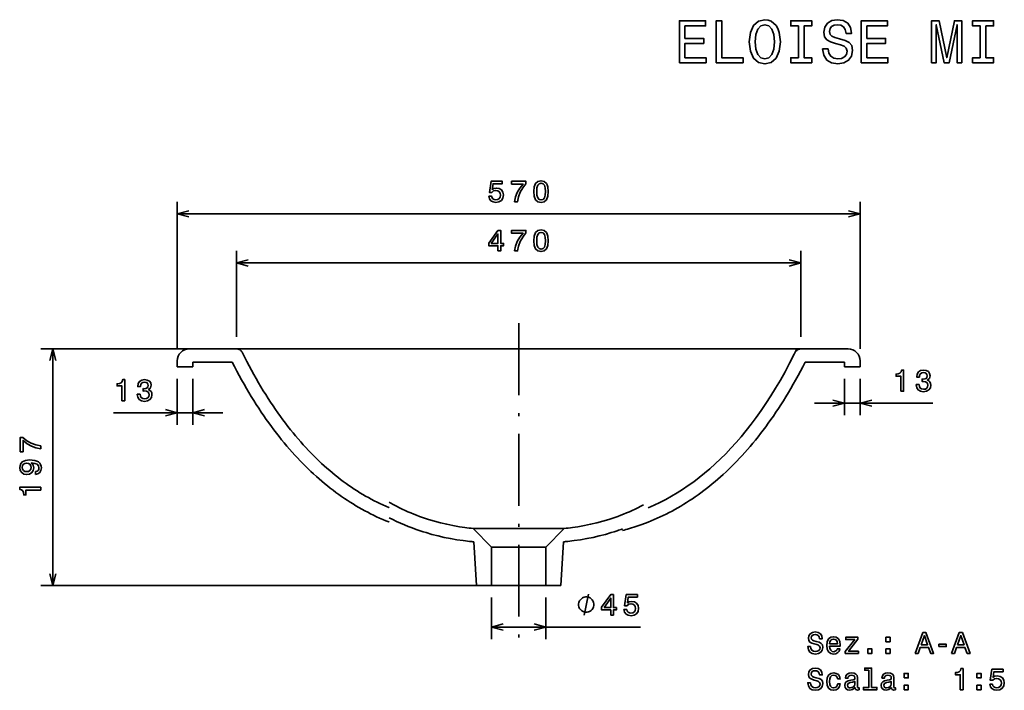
# Model space of a CAD drawing. Extents: x 43 to 377, y 10 to 287.
# Tile 2 of 4: x 43 to 207, y 175 to 287. Entities that reach past the tile are written whole.
import ezdxf

# ---------------------------------------------------------------- set-up
doc = ezdxf.new("R2010")
doc.units = 0
doc.linetypes.add('DASHDOT', pattern=[18.5, 12, -3, 0.5, -3])
doc.layers.get('0').update_dxf_attribs({"lineweight": 13})

msp = doc.modelspace()

# ---------------------------------------------------------------- linework, layer by layer
at = {"color": 7, "lineweight": 35}
for p, q in [((69.222, 231.592), (69.222, 256.158)), ((183.222, 231.592), (183.222, 256.158)), ((69.222, 254.158), (183.222, 254.158)), ((79.146, 245.943), (173.298, 245.943)), ((77.146, 231.592), (46.451, 231.592)), ((48.451, 192.112), (48.451, 231.592)), ((79.146, 231.592), (173.298, 231.592)), ((119.687, 192.112), (46.451, 192.112)), ((121.687, 185.143), (146.566, 185.143))]:
    msp.add_line(p, q, dxfattribs=at)
at = {"color": 7, "lineweight": 35, "ltscale": 0.358758}
for p, q in [((79.146, 233.592), (79.146, 247.943)), ((173.298, 233.592), (173.298, 247.943))]:
    msp.add_line(p, q, dxfattribs=at)
at = {"color": 7, "linetype": 'DASHDOT', "lineweight": 35}
msp.add_line((126.222, 235.89), (126.222, 183.14), dxfattribs=at)
at = {"color": 7, "lineweight": 35, "ltscale": 0.198091}
for p, q in [((71.222, 231.592), (79.146, 231.592)), ((181.222, 231.592), (173.298, 231.592))]:
    msp.add_line(p, q, dxfattribs=at)
at = {"color": 7, "lineweight": 35, "ltscale": 0.015625}
msp.add_line((172.385, 231.031), (172.659, 231.592), dxfattribs=at)
at = {"color": 7, "lineweight": 35, "ltscale": 0.025}
for p, q in [((69.222, 229.592), (69.222, 228.592)), ((183.222, 229.592), (183.222, 228.592))]:
    msp.add_line(p, q, dxfattribs=at)
at = {"color": 7, "lineweight": 35, "ltscale": 0.065}
for p, q in [((69.222, 228.592), (71.822, 228.592)), ((183.222, 228.592), (180.622, 228.592))]:
    msp.add_line(p, q, dxfattribs=at)
at = {"color": 7, "lineweight": 35, "ltscale": 0.164194}
for p, q in [((71.822, 229.392), (78.39, 229.392)), ((180.622, 229.392), (174.054, 229.392))]:
    msp.add_line(p, q, dxfattribs=at)
at = {"color": 7, "lineweight": 35, "ltscale": 0.02}
for p, q in [((71.822, 228.592), (71.822, 229.392)), ((180.622, 228.592), (180.622, 229.392))]:
    msp.add_line(p, q, dxfattribs=at)
at = {"color": 7, "lineweight": 35, "ltscale": 0.191423}
for p, q in [((69.222, 226.592), (69.222, 218.935)), ((71.822, 226.592), (71.822, 218.935))]:
    msp.add_line(p, q, dxfattribs=at)
at = {"color": 7, "lineweight": 35, "ltscale": 0.151556}
for p, q in [((180.622, 226.592), (180.622, 220.53)), ((183.222, 226.592), (183.222, 220.53))]:
    msp.add_line(p, q, dxfattribs=at)
at = {"color": 7, "lineweight": 35, "ltscale": 0.493854}
msp.add_line((175.622, 222.53), (195.376, 222.53), dxfattribs=at)
at = {"color": 7, "lineweight": 35, "ltscale": 0.456144}
msp.add_line((58.576, 220.935), (76.822, 220.935), dxfattribs=at)
at = {"color": 7, "lineweight": 35, "ltscale": 0.380001}
msp.add_line((133.822, 201.605), (118.622, 201.605), dxfattribs=at)
at = {"color": 7, "lineweight": 35, "ltscale": 0.109382}
for p, q in [((121.687, 198.483), (118.622, 201.605)), ((130.757, 198.483), (133.822, 201.605))]:
    msp.add_line(p, q, dxfattribs=at)
at = {"color": 7, "lineweight": 35, "ltscale": 0.18205}
for p, q in [((118.758, 199.381), (119.203, 192.112)), ((133.686, 199.381), (133.241, 192.112))]:
    msp.add_line(p, q, dxfattribs=at)
at = {"color": 7, "lineweight": 35, "ltscale": 0.22675}
for p, q in [((130.757, 198.483), (121.687, 198.483)), ((130.757, 192.112), (121.687, 192.112))]:
    msp.add_line(p, q, dxfattribs=at)
at = {"color": 7, "lineweight": 35, "ltscale": 0.159266}
for p, q in [((121.687, 192.112), (121.687, 198.483)), ((130.757, 192.112), (130.757, 198.483))]:
    msp.add_line(p, q, dxfattribs=at)
at = {"color": 7, "lineweight": 35, "ltscale": 0.06211}
for p, q in [((121.687, 192.112), (119.203, 192.112)), ((133.241, 192.112), (130.757, 192.112))]:
    msp.add_line(p, q, dxfattribs=at)
at = {"color": 7, "lineweight": 35, "ltscale": 0.174218}
for p, q in [((121.687, 190.112), (121.687, 183.143)), ((130.757, 190.112), (130.757, 183.143))]:
    msp.add_line(p, q, dxfattribs=at)
at = {"color": 7, "lineweight": 35, "ltscale": 0.089233}
msp.add_line((137.161, 187.143), (137.861, 190.643), dxfattribs=at)
at = {"color": 7, "lineweight": 35}
for points in [[(153.056, 279.373), (157.494, 279.373), (157.494, 280.22), (153.984, 280.22), (153.984, 282.59), (157.111, 282.59), (157.111, 283.427), (153.984, 283.427), (153.984, 285.525), (157.413, 285.525), (157.413, 286.373), (153.056, 286.373)], [(159.199, 279.373), (163.697, 279.373), (163.697, 280.22), (160.127, 280.22), (160.127, 286.373), (159.199, 286.373)], [(164.726, 282.873), (164.908, 281.299), (165.432, 280.139), (166.249, 279.423), (167.318, 279.181), (168.377, 279.423), (169.204, 280.139), (169.719, 281.299), (169.91, 282.873), (169.719, 284.436), (169.497, 285.071), (169.204, 285.596), (168.377, 286.312), (167.873, 286.494), (167.318, 286.564), (166.239, 286.312), (165.422, 285.606), (164.908, 284.446)], [(172.926, 280.22), (171.635, 280.22), (171.635, 279.373), (175.145, 279.373), (175.145, 280.22), (173.854, 280.22), (173.854, 285.525), (175.145, 285.525), (175.145, 286.373), (171.635, 286.373), (171.635, 285.525), (172.926, 285.525)], [(177.869, 281.682), (176.951, 281.682), (177.153, 280.613), (177.657, 279.827), (178.434, 279.352), (179.483, 279.181), (180.521, 279.342), (181.298, 279.786), (181.792, 280.482), (181.974, 281.4), (181.823, 282.227), (181.399, 282.762), (180.713, 283.115), (179.795, 283.377), (179.008, 283.569), (178.494, 283.791), (178.202, 284.113), (178.111, 284.618), (178.202, 285.071), (178.464, 285.414), (178.867, 285.646), (179.422, 285.727), (179.987, 285.626), (180.431, 285.354), (180.723, 284.9), (180.864, 284.285), (181.782, 284.285), (181.782, 284.305), (181.621, 285.253), (181.147, 285.959), (180.4, 286.403), (179.392, 286.554), (178.484, 286.403), (177.778, 285.979), (177.324, 285.324), (177.163, 284.476), (177.294, 283.72), (177.677, 283.205), (178.282, 282.863), (179.109, 282.6), (179.926, 282.368), (180.542, 282.146), (180.915, 281.824), (181.046, 281.299), (180.925, 280.765), (180.612, 280.361), (180.138, 280.109), (179.523, 280.028), (178.837, 280.139), (178.313, 280.462), (177.98, 280.986)], [(183.416, 279.373), (187.854, 279.373), (187.854, 280.22), (184.344, 280.22), (184.344, 282.59), (187.471, 282.59), (187.471, 283.427), (184.344, 283.427), (184.344, 285.525), (187.774, 285.525), (187.774, 286.373), (183.416, 286.373)], [(195.157, 279.373), (195.934, 279.373), (195.934, 285.727), (197.245, 279.373), (198.112, 279.373), (199.413, 285.727), (199.413, 279.373), (200.2, 279.373), (200.2, 286.373), (198.97, 286.373), (197.679, 280.2), (196.398, 286.373), (195.157, 286.373)], [(203.287, 280.22), (201.996, 280.22), (201.996, 279.373), (205.506, 279.373), (205.506, 280.22), (204.215, 280.22), (204.215, 285.525), (205.506, 285.525), (205.506, 286.373), (201.996, 286.373), (201.996, 285.525), (203.287, 285.525)], [(165.694, 282.873), (165.805, 284.093), (166.138, 284.991), (166.653, 285.535), (167.318, 285.727), (167.974, 285.535), (168.488, 284.981), (168.821, 284.083), (168.942, 282.873), (168.821, 281.652), (168.488, 280.754), (167.974, 280.21), (167.318, 280.028), (166.653, 280.21), (166.138, 280.754), (165.805, 281.642)], [(121.235, 257.071), (121.346, 256.657), (121.593, 256.334), (121.956, 256.133), (122.42, 256.057), (122.93, 256.148), (123.328, 256.395), (123.58, 256.788), (123.676, 257.293), (123.591, 257.762), (123.348, 258.13), (122.97, 258.367), (122.481, 258.452), (122.103, 258.392), (121.81, 258.226), (121.951, 259.169), (123.485, 259.169), (123.485, 259.582), (121.614, 259.582), (121.336, 257.726), (121.74, 257.726), (122.032, 257.963), (122.405, 258.049), (122.728, 257.994), (122.975, 257.832), (123.132, 257.585), (123.187, 257.267), (123.132, 256.95), (122.97, 256.702), (122.723, 256.546), (122.405, 256.491), (122.138, 256.526), (121.931, 256.642), (121.78, 256.824), (121.704, 257.071)], [(125.521, 256.158), (126.03, 256.158), (126.197, 256.99), (126.489, 257.767), (126.903, 258.488), (127.443, 259.164), (127.443, 259.582), (125.042, 259.582), (125.042, 259.123), (126.958, 259.123), (126.404, 258.442), (125.985, 257.731), (125.693, 256.975)], [(128.743, 257.867), (128.818, 257.076), (129.055, 256.511), (129.434, 256.168), (129.958, 256.057), (130.478, 256.168), (130.856, 256.511), (131.088, 257.076), (131.168, 257.867), (131.088, 258.654), (130.992, 258.967), (130.856, 259.224), (130.478, 259.567), (129.958, 259.683), (129.434, 259.567), (129.055, 259.219), (128.818, 258.654)], [(129.227, 257.867), (129.267, 258.478), (129.393, 258.916), (129.62, 259.174), (129.958, 259.264), (130.291, 259.174), (130.518, 258.916), (130.644, 258.478), (130.684, 257.867), (130.644, 257.252), (130.518, 256.813), (130.291, 256.556), (129.958, 256.47), (129.62, 256.556), (129.393, 256.813), (129.267, 257.252)], [(122.763, 247.943), (123.217, 247.943), (123.217, 248.81), (123.717, 248.81), (123.717, 249.213), (123.217, 249.213), (123.217, 251.367), (122.758, 251.367), (121.225, 249.254), (121.225, 248.81), (122.763, 248.81)], [(121.649, 249.213), (122.763, 250.782), (122.763, 249.213)], [(125.521, 247.943), (126.03, 247.943), (126.197, 248.775), (126.489, 249.551), (126.903, 250.273), (127.443, 250.948), (127.443, 251.367), (125.042, 251.367), (125.042, 250.908), (126.958, 250.908), (126.404, 250.227), (125.985, 249.516), (125.693, 248.76)], [(128.743, 249.652), (128.818, 248.86), (129.055, 248.296), (129.434, 247.953), (129.958, 247.842), (130.478, 247.953), (130.856, 248.296), (131.088, 248.86), (131.168, 249.652), (131.088, 250.439), (130.992, 250.752), (130.856, 251.009), (130.478, 251.352), (129.958, 251.468), (129.434, 251.352), (129.055, 251.004), (128.818, 250.439)], [(129.227, 249.652), (129.267, 250.262), (129.393, 250.701), (129.62, 250.958), (129.958, 251.049), (130.291, 250.958), (130.518, 250.701), (130.644, 250.262), (130.684, 249.652), (130.644, 249.037), (130.518, 248.598), (130.291, 248.341), (129.958, 248.255), (129.62, 248.341), (129.393, 248.598), (129.267, 249.037)], [(190.031, 224.53), (190.49, 224.53), (190.49, 228.055), (190.147, 228.055), (190.057, 227.748), (189.875, 227.541), (189.598, 227.42), (189.214, 227.379), (189.214, 227.021), (190.031, 227.021)], [(192.587, 225.629), (192.587, 225.594), (192.668, 225.11), (192.905, 224.747), (193.278, 224.515), (193.772, 224.429), (194.297, 224.515), (194.69, 224.737), (194.942, 225.09), (195.033, 225.544), (194.993, 225.841), (194.882, 226.083), (194.7, 226.27), (194.458, 226.406), (194.786, 226.678), (194.902, 227.112), (194.826, 227.505), (194.61, 227.803), (194.257, 227.99), (193.772, 228.055), (193.319, 227.975), (192.971, 227.753), (192.744, 227.4), (192.668, 226.931), (192.668, 226.895), (193.117, 226.895), (193.157, 227.218), (193.288, 227.45), (193.5, 227.591), (193.798, 227.642), (194.06, 227.601), (194.252, 227.495), (194.368, 227.324), (194.413, 227.092), (194.368, 226.845), (194.247, 226.678), (194.035, 226.578), (193.747, 226.547), (193.551, 226.552), (193.551, 226.154), (193.798, 226.164), (194.115, 226.119), (194.352, 225.998), (194.494, 225.801), (194.544, 225.544), (194.489, 225.251), (194.342, 225.034), (194.11, 224.898), (193.803, 224.853), (193.485, 224.903), (193.253, 225.054), (193.107, 225.297), (193.051, 225.629)], [(60.004, 222.935), (60.462, 222.935), (60.462, 226.461), (60.12, 226.461), (60.029, 226.153), (59.847, 225.946), (59.57, 225.825), (59.187, 225.785), (59.187, 225.427), (60.004, 225.427)], [(62.559, 224.035), (62.559, 223.999), (62.64, 223.515), (62.877, 223.152), (63.25, 222.92), (63.745, 222.834), (64.269, 222.92), (64.662, 223.142), (64.915, 223.495), (65.005, 223.949), (64.965, 224.247), (64.854, 224.489), (64.673, 224.675), (64.43, 224.811), (64.758, 225.084), (64.874, 225.517), (64.799, 225.911), (64.582, 226.208), (64.229, 226.395), (63.745, 226.461), (63.291, 226.38), (62.943, 226.158), (62.716, 225.805), (62.64, 225.336), (62.64, 225.301), (63.089, 225.301), (63.129, 225.623), (63.26, 225.855), (63.472, 225.997), (63.77, 226.047), (64.032, 226.007), (64.224, 225.901), (64.34, 225.729), (64.385, 225.497), (64.34, 225.25), (64.219, 225.084), (64.007, 224.983), (63.719, 224.953), (63.523, 224.958), (63.523, 224.559), (63.77, 224.569), (64.088, 224.524), (64.325, 224.403), (64.466, 224.206), (64.516, 223.949), (64.461, 223.656), (64.314, 223.44), (64.083, 223.303), (63.775, 223.258), (63.457, 223.309), (63.225, 223.46), (63.079, 223.702), (63.023, 224.035)], [(46.451, 214.887), (46.451, 215.397), (45.619, 215.563), (44.842, 215.856), (44.121, 216.269), (43.445, 216.809), (43.027, 216.809), (43.027, 214.408), (43.486, 214.408), (43.486, 216.325), (44.167, 215.77), (44.878, 215.351), (45.634, 215.059)], [(45.584, 210.642), (45.982, 210.717), (46.29, 210.934), (46.481, 211.277), (46.552, 211.731), (46.517, 212.029), (46.426, 212.296), (46.27, 212.523), (46.048, 212.715), (45.77, 212.866), (45.427, 212.977), (45.034, 213.042), (44.58, 213.068), (43.869, 212.982), (43.35, 212.735), (43.037, 212.341), (42.926, 211.802), (43.017, 211.308), (43.259, 210.934), (43.632, 210.692), (44.101, 210.612), (44.585, 210.692), (44.953, 210.929), (45.185, 211.282), (45.261, 211.731), (45.165, 212.205), (44.873, 212.563), (45.432, 212.483), (45.831, 212.321), (46.068, 212.074), (46.144, 211.736), (46.108, 211.474), (45.997, 211.282), (45.821, 211.156), (45.584, 211.106)], [(44.096, 211.101), (43.783, 211.151), (43.536, 211.292), (43.38, 211.514), (43.324, 211.802), (43.38, 212.099), (43.536, 212.326), (43.778, 212.467), (44.091, 212.523), (44.409, 212.467), (44.646, 212.326), (44.792, 212.094), (44.842, 211.787), (44.792, 211.509), (44.646, 211.292), (44.414, 211.151)], [(46.451, 208.025), (46.451, 208.484), (42.926, 208.484), (42.926, 208.141), (43.234, 208.051), (43.44, 207.869), (43.561, 207.592), (43.602, 207.208), (43.96, 207.208), (43.96, 208.025)], [(138.794, 188.893), (138.794, 189.01), (138.736, 189.244), (138.678, 189.418), (138.619, 189.535), (138.503, 189.71), (138.328, 189.885), (138.153, 190.002), (138.036, 190.06), (137.861, 190.119), (137.628, 190.177), (137.511, 190.177), (137.394, 190.177), (137.161, 190.119), (136.986, 190.06), (136.869, 190.002), (136.694, 189.885), (136.519, 189.71), (136.403, 189.535), (136.344, 189.418), (136.286, 189.244), (136.228, 189.01), (136.228, 188.893), (136.228, 188.777), (136.286, 188.543), (136.344, 188.369), (136.403, 188.252), (136.519, 188.077), (136.694, 187.902), (136.869, 187.785), (136.986, 187.727), (137.161, 187.668), (137.394, 187.61), (137.511, 187.61), (137.628, 187.61), (137.861, 187.668), (138.036, 187.727), (138.153, 187.785), (138.328, 187.902), (138.503, 188.077), (138.619, 188.252), (138.678, 188.369), (138.736, 188.543), (138.794, 188.777)], [(141.59, 187.143), (142.044, 187.143), (142.044, 188.011), (142.543, 188.011), (142.543, 188.414), (142.044, 188.414), (142.044, 190.568), (141.585, 190.568), (140.052, 188.455), (140.052, 188.011), (141.59, 188.011)], [(140.475, 188.414), (141.59, 189.983), (141.59, 188.414)], [(143.798, 188.056), (143.909, 187.643), (144.156, 187.32), (144.519, 187.118), (144.983, 187.043), (145.492, 187.133), (145.891, 187.381), (146.143, 187.774), (146.239, 188.278), (146.153, 188.747), (145.911, 189.115), (145.533, 189.352), (145.043, 189.438), (144.665, 189.378), (144.373, 189.211), (144.514, 190.154), (146.047, 190.154), (146.047, 190.568), (144.176, 190.568), (143.899, 188.712), (144.302, 188.712), (144.595, 188.949), (144.968, 189.035), (145.291, 188.979), (145.538, 188.818), (145.694, 188.571), (145.749, 188.253), (145.694, 187.935), (145.533, 187.688), (145.285, 187.532), (144.968, 187.476), (144.7, 187.512), (144.494, 187.628), (144.342, 187.809), (144.267, 188.056)], [(174.943, 181.89), (174.484, 181.89), (174.585, 181.356), (174.837, 180.963), (175.226, 180.725), (175.75, 180.64), (176.27, 180.72), (176.658, 180.942), (176.905, 181.29), (176.996, 181.749), (176.92, 182.163), (176.708, 182.43), (176.365, 182.607), (175.907, 182.738), (175.513, 182.834), (175.256, 182.945), (175.11, 183.106), (175.064, 183.358), (175.11, 183.585), (175.241, 183.756), (175.443, 183.872), (175.72, 183.913), (176.002, 183.862), (176.224, 183.726), (176.37, 183.499), (176.441, 183.192), (176.9, 183.192), (176.9, 183.202), (176.819, 183.676), (176.582, 184.029), (176.209, 184.251), (175.705, 184.326), (175.251, 184.251), (174.898, 184.039), (174.671, 183.711), (174.59, 183.287), (174.656, 182.909), (174.847, 182.652), (175.15, 182.481), (175.564, 182.349), (175.972, 182.233), (176.28, 182.122), (176.466, 181.961), (176.532, 181.699), (176.471, 181.432), (176.315, 181.23), (176.078, 181.104), (175.77, 181.063), (175.427, 181.119), (175.165, 181.28), (174.999, 181.542)], [(192.423, 180.736), (192.887, 180.736), (193.255, 181.764), (194.652, 181.764), (195.02, 180.736), (195.494, 180.736), (194.213, 184.241), (193.699, 184.241)], [(198.495, 180.736), (198.959, 180.736), (199.327, 181.764), (200.724, 181.764), (201.092, 180.736), (201.566, 180.736), (200.285, 184.241), (199.771, 184.241)], [(178.12, 181.961), (179.896, 181.961), (179.901, 182.168), (179.82, 182.748), (179.598, 183.182), (179.245, 183.444), (178.776, 183.54), (178.317, 183.439), (177.964, 183.156), (177.737, 182.697), (177.657, 182.092), (177.732, 181.472), (177.959, 181.018), (178.307, 180.736), (178.761, 180.64), (179.154, 180.705), (179.477, 180.877), (179.714, 181.149), (179.85, 181.512), (179.412, 181.512), (179.321, 181.311), (179.19, 181.159), (178.816, 181.038), (178.529, 181.094), (178.312, 181.27), (178.171, 181.558), (178.12, 181.946)], [(178.12, 182.334), (178.176, 182.682), (178.312, 182.939), (178.519, 183.096), (178.791, 183.151), (179.059, 183.096), (179.265, 182.939), (179.391, 182.682), (179.437, 182.334)], [(182.311, 183.071), (180.733, 181.073), (180.733, 180.736), (182.927, 180.736), (182.927, 181.109), (181.293, 181.109), (182.856, 183.101), (182.856, 183.444), (180.809, 183.444), (180.809, 183.071)], [(187.536, 182.692), (188.232, 182.692), (188.232, 183.444), (187.536, 183.444)], [(193.417, 182.193), (193.956, 183.736), (194.496, 182.193)], [(199.489, 182.193), (200.028, 183.736), (200.568, 182.193)], [(184.5, 180.736), (185.196, 180.736), (185.196, 181.487), (184.5, 181.487)], [(187.536, 180.736), (188.232, 180.736), (188.232, 181.487), (187.536, 181.487)], [(196.382, 181.89), (197.602, 181.89), (197.602, 182.289), (196.382, 182.289)], [(174.943, 175.844), (174.484, 175.844), (174.585, 175.309), (174.837, 174.916), (175.226, 174.679), (175.75, 174.593), (176.27, 174.674), (176.658, 174.896), (176.905, 175.244), (176.996, 175.702), (176.92, 176.116), (176.708, 176.383), (176.365, 176.56), (175.907, 176.691), (175.513, 176.787), (175.256, 176.898), (175.11, 177.059), (175.064, 177.311), (175.11, 177.538), (175.241, 177.71), (175.443, 177.826), (175.72, 177.866), (176.002, 177.816), (176.224, 177.679), (176.37, 177.452), (176.441, 177.145), (176.9, 177.145), (176.9, 177.155), (176.819, 177.629), (176.582, 177.982), (176.209, 178.204), (175.705, 178.28), (175.251, 178.204), (174.898, 177.992), (174.671, 177.664), (174.59, 177.241), (174.656, 176.862), (174.847, 176.605), (175.15, 176.434), (175.564, 176.303), (175.972, 176.187), (176.28, 176.076), (176.466, 175.914), (176.532, 175.652), (176.471, 175.385), (176.315, 175.183), (176.078, 175.057), (175.77, 175.017), (175.427, 175.072), (175.165, 175.233), (174.999, 175.496)], [(184.687, 177.937), (184.687, 175.062), (183.774, 175.062), (183.774, 174.689), (186.038, 174.689), (186.038, 175.062), (185.131, 175.062), (185.131, 178.31), (183.991, 178.31), (183.991, 177.937)], [(199.937, 174.689), (200.396, 174.689), (200.396, 178.214), (200.053, 178.214), (199.963, 177.906), (199.781, 177.7), (199.504, 177.579), (199.12, 177.538), (199.12, 177.18), (199.937, 177.18)], [(204.85, 175.602), (204.961, 175.188), (205.208, 174.865), (205.571, 174.664), (206.035, 174.588), (206.544, 174.679), (206.943, 174.926), (207.195, 175.319), (207.291, 175.823), (207.205, 176.292), (206.963, 176.661), (206.584, 176.898), (206.095, 176.983), (205.717, 176.923), (205.425, 176.756), (205.566, 177.7), (207.099, 177.7), (207.099, 178.113), (205.228, 178.113), (204.95, 176.257), (205.354, 176.257), (205.646, 176.494), (206.02, 176.58), (206.342, 176.524), (206.59, 176.363), (206.746, 176.116), (206.801, 175.798), (206.746, 175.481), (206.584, 175.233), (206.337, 175.077), (206.02, 175.022), (205.752, 175.057), (205.546, 175.173), (205.394, 175.354), (205.319, 175.602)], [(179.457, 176.499), (179.896, 176.499), (179.805, 176.903), (179.588, 177.22), (179.25, 177.417), (178.811, 177.493), (178.327, 177.392), (177.959, 177.109), (177.727, 176.651), (177.646, 176.035), (177.722, 175.425), (177.949, 174.971), (178.307, 174.689), (178.796, 174.593), (179.23, 174.669), (179.568, 174.88), (179.8, 175.213), (179.901, 175.657), (179.477, 175.657), (179.401, 175.375), (179.26, 175.163), (179.059, 175.032), (178.811, 174.991), (178.504, 175.057), (178.282, 175.259), (178.146, 175.586), (178.1, 176.05), (178.146, 176.504), (178.287, 176.832), (178.514, 177.034), (178.811, 177.104), (179.074, 177.059), (179.27, 176.943), (179.401, 176.751)], [(182.377, 175.042), (182.377, 175.027), (182.402, 174.855), (182.478, 174.734), (182.796, 174.638), (183.043, 174.679), (183.043, 175.022), (182.937, 175.006), (182.796, 175.072), (182.77, 175.274), (182.77, 176.676), (182.71, 177.034), (182.533, 177.286), (182.226, 177.437), (181.792, 177.493), (181.368, 177.432), (181.056, 177.261), (180.859, 176.994), (180.793, 176.64), (180.793, 176.61), (181.192, 176.61), (181.227, 176.822), (181.338, 176.973), (181.52, 177.064), (181.777, 177.099), (182.024, 177.074), (182.2, 176.999), (182.306, 176.867), (182.342, 176.686), (182.321, 176.474), (182.241, 176.368), (182.039, 176.318), (181.661, 176.277), (181.227, 176.187), (180.919, 176.025), (180.738, 175.773), (180.682, 175.4), (180.733, 175.067), (180.889, 174.82), (181.141, 174.664), (181.489, 174.608), (181.958, 174.714)], [(182.327, 175.637), (182.266, 175.375), (182.105, 175.173), (181.863, 175.042), (181.565, 174.996), (181.373, 175.022), (181.237, 175.102), (181.151, 175.244), (181.126, 175.44), (181.146, 175.617), (181.227, 175.743), (181.55, 175.884), (181.958, 175.945), (182.327, 176.066)], [(188.449, 175.042), (188.449, 175.027), (188.474, 174.855), (188.55, 174.734), (188.868, 174.638), (189.115, 174.679), (189.115, 175.022), (189.009, 175.006), (188.868, 175.072), (188.842, 175.274), (188.842, 176.676), (188.782, 177.034), (188.605, 177.286), (188.298, 177.437), (187.864, 177.493), (187.44, 177.432), (187.128, 177.261), (186.931, 176.994), (186.865, 176.64), (186.865, 176.61), (187.264, 176.61), (187.299, 176.822), (187.41, 176.973), (187.592, 177.064), (187.849, 177.099), (188.096, 177.074), (188.272, 176.999), (188.378, 176.867), (188.414, 176.686), (188.394, 176.474), (188.313, 176.368), (188.111, 176.318), (187.733, 176.277), (187.299, 176.187), (186.992, 176.025), (186.81, 175.773), (186.754, 175.4), (186.805, 175.067), (186.961, 174.82), (187.213, 174.664), (187.561, 174.608), (188.03, 174.714)], [(188.399, 175.637), (188.338, 175.375), (188.177, 175.173), (187.935, 175.042), (187.637, 174.996), (187.445, 175.022), (187.309, 175.102), (187.224, 175.244), (187.198, 175.44), (187.218, 175.617), (187.299, 175.743), (187.622, 175.884), (188.03, 175.945), (188.399, 176.066)], [(190.572, 176.646), (191.268, 176.646), (191.268, 177.397), (190.572, 177.397)], [(202.716, 176.646), (203.412, 176.646), (203.412, 177.397), (202.716, 177.397)], [(190.572, 174.689), (191.268, 174.689), (191.268, 175.44), (190.572, 175.44)], [(202.716, 174.689), (203.412, 174.689), (203.412, 175.44), (202.716, 175.44)]]:
    msp.add_lwpolyline(points, close=True, dxfattribs=at)
for points in [[(71.154, 254.675), (69.222, 254.158), (71.154, 253.64)], [(181.29, 253.64), (183.222, 254.158), (181.29, 254.675)], [(81.078, 246.46), (79.146, 245.943), (81.078, 245.425)], [(171.367, 245.425), (173.298, 245.943), (171.367, 246.46)], [(48.969, 229.66), (48.451, 231.592), (47.934, 229.66)], [(80.059, 231.031), (80.016, 231.109), (79.966, 231.183), (79.909, 231.252), (79.846, 231.317), (79.778, 231.375), (79.704, 231.428), (79.626, 231.473), (79.544, 231.512), (79.459, 231.543), (79.371, 231.567), (79.282, 231.583), (79.191, 231.591), (79.146, 231.592)], [(80.059, 231.031), (80.442, 230.268), (80.829, 229.515), (81.216, 228.778), (81.608, 228.052), (81.999, 227.341), (82.395, 226.64), (82.791, 225.954), (83.191, 225.278), (83.591, 224.617), (83.995, 223.965), (84.399, 223.328), (84.807, 222.701), (85.215, 222.087), (85.627, 221.483), (86.039, 220.893), (86.455, 220.311), (86.87, 219.743), (87.289, 219.184), (87.709, 218.638), (88.132, 218.101), (88.555, 217.576), (88.981, 217.06), (89.407, 216.557), (89.837, 216.062), (90.267, 215.578), (90.701, 215.104), (91.134, 214.641), (91.571, 214.186), (92.008, 213.742), (92.448, 213.307), (92.889, 212.882), (93.332, 212.466), (93.777, 212.06), (94.224, 211.663), (94.671, 211.275), (95.122, 210.896), (95.573, 210.526), (96.028, 210.165), (96.482, 209.813), (96.94, 209.469), (97.399, 209.134), (97.861, 208.808), (98.323, 208.49), (98.788, 208.18), (99.255, 207.879), (99.724, 207.586), (100.194, 207.301), (100.668, 207.025), (101.142, 206.756), (101.62, 206.495), (102.099, 206.243), (102.58, 205.998), (103.064, 205.761), (103.55, 205.532), (104.038, 205.311), (104.528, 205.097), (104.581, 205.075)], [(147.863, 205.075), (148.841, 205.507), (149.81, 205.971), (150.769, 206.465), (151.719, 206.991), (152.66, 207.549), (153.594, 208.139), (154.519, 208.762), (155.436, 209.419), (156.345, 210.109), (157.247, 210.833), (158.141, 211.593), (159.029, 212.389), (159.908, 213.222), (160.781, 214.091), (161.647, 215), (162.506, 215.947), (163.357, 216.934), (164.201, 217.962), (165.039, 219.032), (165.868, 220.144), (166.691, 221.301), (167.506, 222.502), (168.313, 223.749), (169.112, 225.043), (169.903, 226.385), (170.685, 227.775), (171.459, 229.216), (172.224, 230.709), (172.385, 231.031)], [(173.298, 231.592), (173.208, 231.588), (173.117, 231.576), (173.029, 231.556), (172.942, 231.529), (172.858, 231.494), (172.778, 231.451), (172.702, 231.402), (172.631, 231.346), (172.565, 231.285), (172.505, 231.218), (172.452, 231.146), (172.405, 231.069), (172.385, 231.031)], [(78.39, 229.393), (78.781, 228.631), (79.177, 227.88), (79.573, 227.144), (79.973, 226.417), (80.373, 225.706), (80.778, 225.005), (81.183, 224.318), (81.592, 223.641), (82.002, 222.978), (82.415, 222.324), (82.829, 221.685), (83.247, 221.055), (83.665, 220.438), (84.087, 219.831), (84.509, 219.236), (84.934, 218.651), (85.361, 218.079), (85.79, 217.515), (86.22, 216.964), (86.654, 216.422), (87.088, 215.891), (87.525, 215.37), (87.963, 214.86), (88.404, 214.359), (88.845, 213.869), (89.29, 213.388), (89.736, 212.918), (90.184, 212.457), (90.633, 212.006), (91.086, 211.563), (91.538, 211.131), (91.994, 210.707), (92.451, 210.294), (92.911, 209.888), (93.371, 209.492), (93.835, 209.105), (94.299, 208.727), (94.766, 208.357), (95.235, 207.997), (95.706, 207.644), (96.178, 207.301), (96.653, 206.965), (97.129, 206.639), (97.609, 206.32), (98.089, 206.01), (98.572, 205.707), (99.057, 205.413), (99.545, 205.127), (100.034, 204.849), (100.525, 204.579), (101.019, 204.317), (101.515, 204.063), (102.013, 203.816), (102.514, 203.578), (103.017, 203.347), (103.523, 203.123), (104.031, 202.908), (104.542, 202.7), (104.581, 202.684)], [(174.054, 229.392), (173.661, 228.628), (173.262, 227.87), (172.864, 227.131), (172.46, 226.397), (172.058, 225.683), (171.649, 224.976), (171.242, 224.287), (170.829, 223.604), (170.418, 222.94), (170.001, 222.282), (169.586, 221.641), (169.165, 221.007), (168.746, 220.39), (168.321, 219.779), (167.898, 219.184), (167.469, 218.596), (167.042, 218.023), (166.609, 217.457), (166.178, 216.906), (165.742, 216.361), (165.307, 215.831), (164.866, 215.308), (164.428, 214.798), (163.984, 214.296), (163.541, 213.806), (163.093, 213.324), (162.647, 212.854), (162.196, 212.391), (161.745, 211.941), (161.29, 211.497), (160.836, 211.066), (160.378, 210.641), (159.92, 210.229), (159.458, 209.822), (158.996, 209.428), (158.53, 209.04), (158.064, 208.663), (157.595, 208.293), (157.125, 207.933), (156.652, 207.581), (156.179, 207.239), (155.702, 206.903), (155.225, 206.578), (154.744, 206.26), (154.263, 205.951), (153.778, 205.65), (153.293, 205.357), (152.805, 205.072), (152.316, 204.796), (151.824, 204.528), (151.33, 204.268), (150.835, 204.015), (149.837, 203.534), (148.832, 203.085), (147.818, 202.667), (146.796, 202.279), (145.765, 201.922), (144.726, 201.596), (144.702, 201.589)], [(178.69, 222.012), (180.622, 222.53), (178.69, 223.048)], [(185.154, 223.048), (183.222, 222.53), (185.154, 222.012)], [(67.29, 220.418), (69.222, 220.935), (67.29, 221.453)], [(73.754, 221.453), (71.822, 220.935), (73.754, 220.418)], [(105.363, 205.564), (105.833, 205.317), (106.307, 205.078), (106.781, 204.847), (107.257, 204.624), (107.734, 204.41), (108.215, 204.203), (108.696, 204.005), (109.181, 203.813), (109.667, 203.63), (110.157, 203.454), (111.145, 203.124), (112.148, 202.823), (113.167, 202.55), (114.204, 202.306), (115.259, 202.091), (116.335, 201.903), (117.25, 201.768)], [(147.081, 205.564), (146.611, 205.317), (146.137, 205.078), (145.664, 204.847), (145.187, 204.624), (144.71, 204.41), (144.229, 204.203), (143.748, 204.005), (143.263, 203.813), (142.777, 203.63), (142.287, 203.454), (141.299, 203.124), (140.296, 202.823), (139.277, 202.55), (138.24, 202.306), (137.185, 202.091), (136.109, 201.903), (135.194, 201.768)], [(109.773, 201.234), (110.264, 201.069), (110.758, 200.911), (111.752, 200.618), (112.761, 200.354), (113.79, 200.118), (114.84, 199.91), (115.916, 199.729), (116.971, 199.58)], [(142.671, 201.234), (142.18, 201.069), (141.687, 200.911), (140.693, 200.618), (139.684, 200.354), (138.656, 200.118), (137.605, 199.91), (136.529, 199.729), (135.473, 199.58)], [(47.934, 194.044), (48.451, 192.112), (48.969, 194.044)], [(123.619, 185.661), (121.687, 185.143), (123.619, 184.626)], [(128.825, 184.626), (130.757, 185.143), (128.825, 185.661)]]:
    msp.add_lwpolyline(points, dxfattribs=at)
for centre, radius, start, end in [((71.222, 229.592), 2, 90.00004, 180.00001), ((181.222, 229.592), 2, 359.99996, 449.99993), ((122.462, 237.581), 36.297, 240.4861, 241.895), ((121.519, 236.583), 37.249, 242.95346, 251.6195), ((123.074, 244.903), 43.526, 262.3097, 264.12907), ((129.371, 244.895), 43.518, 275.87082, 277.69049), ((130.859, 236.769), 37.447, 288.38769, 289.79405), ((133.843, 238.063), 38.057, 284.76111, 286.57845), ((124.319, 257.523), 58.407, 262.77298, 264.17997), ((123.986, 253.589), 54.459, 264.10896, 264.49167), ((128.458, 253.594), 54.465, 275.50833, 275.89101), ((128.125, 257.529), 58.413, 275.82011, 277.22697)]:
    msp.add_arc(centre, radius, start, end, dxfattribs=at)

doc.saveas('drawing.dxf')
